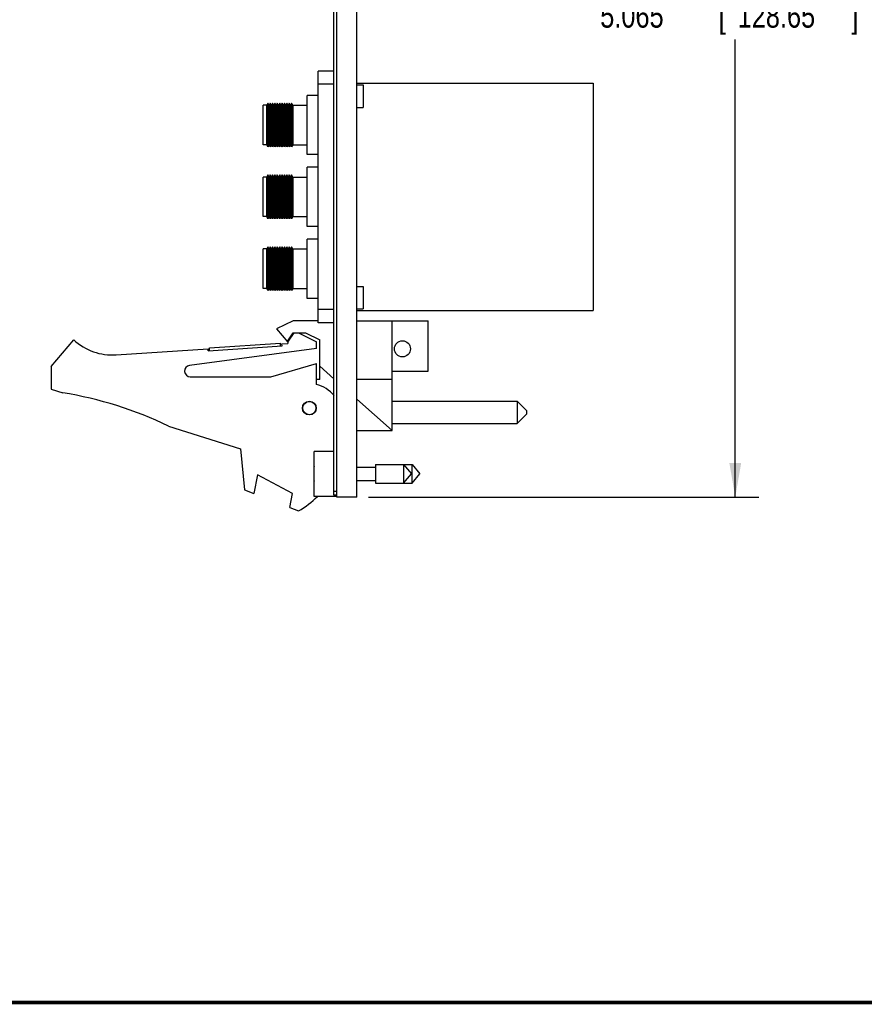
# Model space of a CAD drawing. Header units: inches. Extents: x 0.2 to 16.8, y 0.1 to 10.8.
# Tile 4 of 12: x 7 to 11.4, y 0.2 to 5.4. Entities that reach past the tile are written whole.
import ezdxf

# ---------------------------------------------------------------- set-up
doc = ezdxf.new("R2010")
doc.units = ezdxf.units.IN
doc.header["$LTSCALE"] = 0.935
doc.header["$MEASUREMENT"] = 0
doc.layers.get('0').update_dxf_attribs({"linetype": 'CONTINUOUS'})
doc.layers.add('DIMENSIONS', color=7, linetype='CONTINUOUS')
doc.styles.get("Standard").update_dxf_attribs({"font": 'txt', "width": 0.8})
doc.dimstyles.new('DIMSTYLE_2', dxfattribs={"dimtxt": 0.125, "dimasz": 0.18, "dimexe": 0.18, "dimexo": 0.0625, "dimgap": 0.09, "dimtad": 0, "dimtih": 1, "dimtoh": 1, "dimdec": 3, "dimzin": 4, "dimdsep": 46, "dimtxsty": 'STANDARD', "dimblk": '_FILLED', "dimblk1": '_FILLED', "dimblk2": '_FILLED', "dimcen": 0.09, "dimadec": 0, "dimazin": 0, "dimtp": 0.001, "dimtm": 0.001, "dimtfac": 1, "dimtdec": 3, "dimtofl": 0, "dimtmove": 0, "dimatfit": 3, "dimldrblk": '_FILLED', "dimfxl": 1, "dimtolj": 1, "dimtzin": 4, "dimarcsym": 0})

# ---------------------------------------------------------------- blocks, each defined once
blk = doc.blocks.new('_FILLED')
at = {"color": 0, "linetype": 'BYBLOCK'}
blk.add_solid([(0, 0), (-1, 0.174), (-1, -0.174)], dxfattribs=at)
blk = doc.blocks.new('*D3')
at = {"layer": 'DIMENSIONS', "color": 2, "linetype": 'CONTINUOUS'}
for p, q in [((8.8243, 7.9889), (10.8838, 7.9889)), ((10.7588, 7.9889), (10.7588, 5.587)), ((10.7588, 2.9239), (10.7588, 5.337)), ((8.8243, 2.9239), (10.8838, 2.9239))]:
    blk.add_line(p, q, dxfattribs=at)
at = {"layer": 'DIMENSIONS', "color": 2, "linetype": 'CONTINUOUS', "xscale": 0.18, "yscale": 0.18, "zscale": 0.18}
for p, rotation in [((10.7588, 7.9889), 90), ((10.7588, 2.9239), 270)]:
    blk.add_blockref('_FILLED', p, dxfattribs=dict(at, rotation=rotation))
at = {"layer": 'DIMENSIONS', "color": 2, "linetype": 'CONTINUOUS', "width": 0.8}
for s, p in [('5.065', (10.0463, 5.3995)), ('[', (10.6713, 5.3995)), ('128.65', (10.7713, 5.3995)), (']', (11.3713, 5.3995))]:
    blk.add_text(s, height=0.125, dxfattribs=at).set_placement(p)

msp = doc.modelspace()

# ---------------------------------------------------------------- linework, layer by layer
at = {"color": 7, "linetype": 'CONTINUOUS'}
for p, q in [((8.6418, 2.9339), (8.6418, 7.9789)), ((8.6568, 2.9239), (8.6568, 7.9889)), ((8.7618, 2.9239), (8.7618, 7.9889)), ((8.6418, 5.1706), (8.5588, 5.1706)), ((8.5588, 3.8436), (8.5588, 5.1706)), ((8.6418, 5.1006), (8.5588, 5.1006)), ((8.7618, 5.1071), (10.0088, 5.1071)), ((8.7618, 5.0971), (8.795, 5.0971)), ((8.795, 5.0971), (8.795, 4.979)), ((10.0088, 5.1071), (10.0088, 3.9071)), ((8.5588, 5.0422), (8.5001, 5.0422)), ((8.5001, 4.7297), (8.5001, 5.0422)), ((8.2875, 4.9903), (8.2678, 4.9903)), ((8.2678, 4.7816), (8.2678, 4.9903)), ((8.293, 5.0017), (8.2875, 4.9903)), ((8.2875, 4.7816), (8.2875, 4.9903)), ((8.2999, 4.9903), (8.293, 5.0017)), ((8.293, 5.0017), (8.293, 4.7702)), ((8.3055, 5.0017), (8.2999, 4.9903)), ((8.2999, 4.9903), (8.2999, 4.7816)), ((8.3123, 4.9903), (8.3055, 5.0017)), ((8.3055, 5.0017), (8.3055, 4.7702)), ((8.3179, 5.0017), (8.3123, 4.9903)), ((8.3123, 4.9903), (8.3123, 4.7816)), ((8.3247, 4.9903), (8.3179, 5.0017)), ((8.3179, 5.0017), (8.3179, 4.7702)), ((8.3303, 5.0017), (8.3247, 4.9903)), ((8.3247, 4.9903), (8.3247, 4.7816)), ((8.3372, 4.9903), (8.3303, 5.0017)), ((8.3303, 5.0017), (8.3303, 4.7702)), ((8.3428, 5.0017), (8.3372, 4.9903)), ((8.3372, 4.9903), (8.3372, 4.7816)), ((8.3496, 4.9903), (8.3428, 5.0017)), ((8.3428, 5.0017), (8.3428, 4.7702)), ((8.3552, 5.0017), (8.3496, 4.9903)), ((8.3496, 4.9903), (8.3496, 4.7816)), ((8.362, 4.9903), (8.3552, 5.0017)), ((8.3552, 5.0017), (8.3552, 4.7702)), ((8.3676, 5.0017), (8.362, 4.9903)), ((8.362, 4.9903), (8.362, 4.7816)), ((8.3745, 4.9903), (8.3676, 5.0017)), ((8.3676, 5.0017), (8.3676, 4.7702)), ((8.38, 5.0017), (8.3745, 4.9903)), ((8.3745, 4.9903), (8.3745, 4.7816)), ((8.3869, 4.9903), (8.38, 5.0017)), ((8.38, 5.0017), (8.38, 4.7702)), ((8.3925, 5.0017), (8.3869, 4.9903)), ((8.3869, 4.9903), (8.3869, 4.7816)), ((8.3993, 4.9903), (8.3925, 5.0017)), ((8.3925, 5.0017), (8.3925, 4.7702)), ((8.4049, 5.0017), (8.3993, 4.9903)), ((8.3993, 4.9903), (8.3993, 4.7816)), ((8.4049, 5.0017), (8.4049, 4.7702)), ((8.4117, 4.9903), (8.4049, 5.0017)), ((8.4173, 5.0017), (8.4117, 4.9903)), ((8.4117, 4.9903), (8.4117, 4.7816)), ((8.4242, 4.9903), (8.4173, 5.0017)), ((8.4173, 5.0017), (8.4173, 4.7702)), ((8.4242, 4.9903), (8.5001, 4.9903)), ((8.4242, 4.9903), (8.4242, 4.7816)), ((8.7618, 4.979), (8.795, 4.979)), ((8.2875, 4.7816), (8.2678, 4.7816)), ((8.293, 4.7702), (8.2875, 4.7816)), ((8.2999, 4.7816), (8.293, 4.7702)), ((8.3055, 4.7702), (8.2999, 4.7816)), ((8.3123, 4.7816), (8.3055, 4.7702)), ((8.3179, 4.7702), (8.3123, 4.7816)), ((8.3247, 4.7816), (8.3179, 4.7702)), ((8.3303, 4.7702), (8.3247, 4.7816)), ((8.3372, 4.7816), (8.3303, 4.7702)), ((8.3428, 4.7702), (8.3372, 4.7816)), ((8.3496, 4.7816), (8.3428, 4.7702)), ((8.3552, 4.7702), (8.3496, 4.7816)), ((8.362, 4.7816), (8.3552, 4.7702)), ((8.3676, 4.7702), (8.362, 4.7816)), ((8.3745, 4.7816), (8.3676, 4.7702)), ((8.38, 4.7702), (8.3745, 4.7816)), ((8.3869, 4.7816), (8.38, 4.7702)), ((8.3925, 4.7702), (8.3869, 4.7816)), ((8.3993, 4.7816), (8.3925, 4.7702)), ((8.4049, 4.7702), (8.3993, 4.7816)), ((8.4117, 4.7816), (8.4049, 4.7702)), ((8.4173, 4.7702), (8.4117, 4.7816)), ((8.4242, 4.7816), (8.4173, 4.7702)), ((8.4242, 4.7816), (8.5001, 4.7816)), ((8.5588, 4.7297), (8.5001, 4.7297)), ((8.293, 4.6228), (8.2875, 4.6114)), ((8.2999, 4.6114), (8.293, 4.6228)), ((8.293, 4.6228), (8.293, 4.3913)), ((8.3055, 4.6228), (8.2999, 4.6114)), ((8.3123, 4.6114), (8.3055, 4.6228)), ((8.3055, 4.6228), (8.3055, 4.3913)), ((8.3179, 4.6228), (8.3123, 4.6114)), ((8.3247, 4.6114), (8.3179, 4.6228)), ((8.3179, 4.6228), (8.3179, 4.3913)), ((8.3303, 4.6228), (8.3247, 4.6114)), ((8.3372, 4.6114), (8.3303, 4.6228)), ((8.3303, 4.6228), (8.3303, 4.3913)), ((8.3428, 4.6228), (8.3372, 4.6114)), ((8.3496, 4.6114), (8.3428, 4.6228)), ((8.3428, 4.6228), (8.3428, 4.3913)), ((8.3552, 4.6228), (8.3496, 4.6114)), ((8.362, 4.6114), (8.3552, 4.6228)), ((8.3552, 4.6228), (8.3552, 4.3913)), ((8.3676, 4.6228), (8.362, 4.6114)), ((8.3745, 4.6114), (8.3676, 4.6228)), ((8.3676, 4.6228), (8.3676, 4.3913)), ((8.38, 4.6228), (8.3745, 4.6114)), ((8.3869, 4.6114), (8.38, 4.6228)), ((8.38, 4.6228), (8.38, 4.3913)), ((8.3925, 4.6228), (8.3869, 4.6114)), ((8.3993, 4.6114), (8.3925, 4.6228)), ((8.3925, 4.6228), (8.3925, 4.3913)), ((8.4049, 4.6228), (8.3993, 4.6114)), ((8.4117, 4.6114), (8.4049, 4.6228)), ((8.4049, 4.6228), (8.4049, 4.3913)), ((8.4173, 4.6228), (8.4117, 4.6114)), ((8.4242, 4.6114), (8.4173, 4.6228)), ((8.4173, 4.6228), (8.4173, 4.3913)), ((8.5588, 4.6633), (8.5001, 4.6633)), ((8.5001, 4.3508), (8.5001, 4.6633)), ((8.2875, 4.6114), (8.2678, 4.6114)), ((8.2678, 4.4027), (8.2678, 4.6114)), ((8.2875, 4.4027), (8.2875, 4.6114)), ((8.2999, 4.6114), (8.2999, 4.4027)), ((8.3123, 4.6114), (8.3123, 4.4027)), ((8.3247, 4.6114), (8.3247, 4.4027)), ((8.3372, 4.6114), (8.3372, 4.4027)), ((8.3496, 4.6114), (8.3496, 4.4027)), ((8.362, 4.6114), (8.362, 4.4027)), ((8.3745, 4.6114), (8.3745, 4.4027)), ((8.3869, 4.6114), (8.3869, 4.4027)), ((8.3993, 4.6114), (8.3993, 4.4027)), ((8.4117, 4.6114), (8.4117, 4.4027)), ((8.4242, 4.6114), (8.5001, 4.6114)), ((8.4242, 4.6114), (8.4242, 4.4027)), ((8.2875, 4.4027), (8.2678, 4.4027)), ((8.293, 4.3913), (8.2875, 4.4027)), ((8.2999, 4.4027), (8.293, 4.3913)), ((8.3055, 4.3913), (8.2999, 4.4027)), ((8.3123, 4.4027), (8.3055, 4.3913)), ((8.3179, 4.3913), (8.3123, 4.4027)), ((8.3247, 4.4027), (8.3179, 4.3913)), ((8.3303, 4.3913), (8.3247, 4.4027)), ((8.3372, 4.4027), (8.3303, 4.3913)), ((8.3428, 4.3913), (8.3372, 4.4027)), ((8.3496, 4.4027), (8.3428, 4.3913)), ((8.3552, 4.3913), (8.3496, 4.4027)), ((8.362, 4.4027), (8.3552, 4.3913)), ((8.3676, 4.3913), (8.362, 4.4027)), ((8.3745, 4.4027), (8.3676, 4.3913)), ((8.38, 4.3913), (8.3745, 4.4027)), ((8.3869, 4.4027), (8.38, 4.3913)), ((8.3925, 4.3913), (8.3869, 4.4027)), ((8.3993, 4.4027), (8.3925, 4.3913)), ((8.4049, 4.3913), (8.3993, 4.4027)), ((8.4117, 4.4027), (8.4049, 4.3913)), ((8.4173, 4.3913), (8.4117, 4.4027)), ((8.4242, 4.4027), (8.4173, 4.3913)), ((8.4242, 4.4027), (8.5001, 4.4027)), ((8.5588, 4.3508), (8.5001, 4.3508)), ((8.5588, 4.2844), (8.5001, 4.2844)), ((8.5001, 3.9719), (8.5001, 4.2844)), ((8.2875, 4.2325), (8.2678, 4.2325)), ((8.2678, 4.0238), (8.2678, 4.2325)), ((8.293, 4.2439), (8.2875, 4.2325)), ((8.2875, 4.0238), (8.2875, 4.2325)), ((8.2999, 4.2325), (8.293, 4.2439)), ((8.293, 4.2439), (8.293, 4.0124)), ((8.3055, 4.2439), (8.2999, 4.2325)), ((8.2999, 4.2325), (8.2999, 4.0238)), ((8.3123, 4.2325), (8.3055, 4.2439)), ((8.3055, 4.2439), (8.3055, 4.0124)), ((8.3179, 4.2439), (8.3123, 4.2325)), ((8.3123, 4.2325), (8.3123, 4.0238)), ((8.3247, 4.2325), (8.3179, 4.2439)), ((8.3179, 4.2439), (8.3179, 4.0124)), ((8.3303, 4.2439), (8.3247, 4.2325)), ((8.3247, 4.2325), (8.3247, 4.0238)), ((8.3372, 4.2325), (8.3303, 4.2439)), ((8.3303, 4.2439), (8.3303, 4.0124)), ((8.3428, 4.2439), (8.3372, 4.2325)), ((8.3372, 4.2325), (8.3372, 4.0238)), ((8.3496, 4.2325), (8.3428, 4.2439)), ((8.3428, 4.2439), (8.3428, 4.0124)), ((8.3552, 4.2439), (8.3496, 4.2325)), ((8.3496, 4.2325), (8.3496, 4.0238)), ((8.362, 4.2325), (8.3552, 4.2439)), ((8.3552, 4.2439), (8.3552, 4.0124)), ((8.3676, 4.2439), (8.362, 4.2325)), ((8.362, 4.2325), (8.362, 4.0238)), ((8.3745, 4.2325), (8.3676, 4.2439)), ((8.3676, 4.2439), (8.3676, 4.0124)), ((8.38, 4.2439), (8.3745, 4.2325)), ((8.3745, 4.2325), (8.3745, 4.0238)), ((8.3869, 4.2325), (8.38, 4.2439)), ((8.38, 4.2439), (8.38, 4.0124)), ((8.3925, 4.2439), (8.3869, 4.2325)), ((8.3869, 4.2325), (8.3869, 4.0238)), ((8.3993, 4.2325), (8.3925, 4.2439)), ((8.3925, 4.2439), (8.3925, 4.0124)), ((8.4049, 4.2439), (8.3993, 4.2325)), ((8.3993, 4.2325), (8.3993, 4.0238)), ((8.4117, 4.2325), (8.4049, 4.2439)), ((8.4049, 4.2439), (8.4049, 4.0124)), ((8.4173, 4.2439), (8.4117, 4.2325)), ((8.4117, 4.2325), (8.4117, 4.0238)), ((8.4242, 4.2325), (8.4173, 4.2439)), ((8.4173, 4.2439), (8.4173, 4.0124)), ((8.4242, 4.2325), (8.5001, 4.2325)), ((8.4242, 4.2325), (8.4242, 4.0238)), ((8.2875, 4.0238), (8.2678, 4.0238)), ((8.293, 4.0124), (8.2875, 4.0238)), ((8.2999, 4.0238), (8.293, 4.0124)), ((8.3055, 4.0124), (8.2999, 4.0238)), ((8.3123, 4.0238), (8.3055, 4.0124)), ((8.3179, 4.0124), (8.3123, 4.0238)), ((8.3247, 4.0238), (8.3179, 4.0124)), ((8.3303, 4.0124), (8.3247, 4.0238)), ((8.3372, 4.0238), (8.3303, 4.0124)), ((8.3428, 4.0124), (8.3372, 4.0238)), ((8.3496, 4.0238), (8.3428, 4.0124)), ((8.3552, 4.0124), (8.3496, 4.0238)), ((8.362, 4.0238), (8.3552, 4.0124)), ((8.3676, 4.0124), (8.362, 4.0238)), ((8.3745, 4.0238), (8.3676, 4.0124)), ((8.38, 4.0124), (8.3745, 4.0238)), ((8.3869, 4.0238), (8.38, 4.0124)), ((8.3925, 4.0124), (8.3869, 4.0238)), ((8.3993, 4.0238), (8.3925, 4.0124)), ((8.4049, 4.0124), (8.3993, 4.0238)), ((8.4117, 4.0238), (8.4049, 4.0124)), ((8.4173, 4.0124), (8.4117, 4.0238)), ((8.4242, 4.0238), (8.4173, 4.0124)), ((8.4242, 4.0238), (8.5001, 4.0238)), ((8.7618, 4.0351), (8.795, 4.0351)), ((8.795, 4.0351), (8.795, 3.917)), ((8.5588, 3.9719), (8.5001, 3.9719)), ((8.6418, 3.9136), (8.5588, 3.9136)), ((8.7618, 3.917), (8.795, 3.917)), ((8.7618, 3.9071), (10.0088, 3.9071)), ((8.4268, 3.8532), (8.3378, 3.8102)), ((8.5588, 3.8532), (8.4268, 3.8532)), ((8.6418, 3.8436), (8.5588, 3.8436)), ((8.7618, 3.8532), (9.1378, 3.8532)), ((8.9478, 3.2742), (8.9478, 3.8532)), ((9.1378, 3.5882), (9.1378, 3.8532)), ((8.3378, 3.8102), (8.3978, 3.7402)), ((7.1488, 3.6132), (7.2688, 3.7532)), ((8.3978, 3.7402), (8.4309, 3.7902)), ((8.3988, 3.7477), (8.4269, 3.7902)), ((8.3988, 3.7477), (8.3988, 3.7332)), ((8.4269, 3.7902), (8.4909, 3.7902)), ((8.4548, 3.7902), (8.5488, 3.7432)), ((8.4909, 3.7902), (8.5668, 3.7532)), ((8.5488, 3.7082), (8.5488, 3.7432)), ((8.5668, 3.5432), (8.5668, 3.7532)), ((7.4923, 3.6738), (7.9777, 3.7056)), ((8.5488, 3.7082), (7.8798, 3.6179)), ((7.9783, 3.6956), (7.9777, 3.7056)), ((7.9783, 3.6956), (8.3675, 3.7211)), ((7.9848, 3.7111), (8.359, 3.7356)), ((7.9858, 3.6961), (7.9848, 3.7111)), ((8.36, 3.7206), (8.359, 3.7356)), ((8.3668, 3.7311), (8.3988, 3.7332)), ((8.3675, 3.7211), (8.3668, 3.7311)), ((7.1488, 3.6132), (7.1488, 3.4932)), ((8.3088, 3.5582), (8.5488, 3.6282)), ((8.5488, 3.5182), (8.5488, 3.6282)), ((8.6418, 3.5477), (8.5668, 3.6148)), ((8.9478, 3.5882), (9.1378, 3.5882)), ((7.8838, 3.5582), (8.3088, 3.5582)), ((8.5668, 3.5432), (8.5488, 3.5432)), ((8.9478, 3.5432), (8.7618, 3.5432)), ((7.1488, 3.4932), (7.2108, 3.4736)), ((8.9478, 3.2742), (8.7618, 3.4404)), ((8.9478, 3.4295), (9.6078, 3.4295)), ((9.6078, 3.4295), (9.6578, 3.3795)), ((9.6078, 3.4295), (9.6078, 3.3115)), ((9.6578, 3.3795), (9.6578, 3.3615)), ((9.6078, 3.3115), (9.6578, 3.3615)), ((7.7687, 3.2979), (8.1488, 3.1782)), ((8.7618, 3.2742), (8.9478, 3.2742)), ((8.9478, 3.3115), (9.6078, 3.3115)), ((8.1488, 3.1782), (8.1688, 2.9612)), ((8.6418, 3.1644), (8.5368, 3.1644)), ((8.5368, 2.9274), (8.5368, 3.1644)), ((8.7618, 3.0812), (8.8605, 3.0812)), ((8.7618, 3.0809), (8.8605, 3.0809)), ((8.8605, 3.0951), (9.0085, 3.0951)), ((8.8605, 3.0951), (8.8605, 2.9966)), ((8.9055, 3.0954), (9.0535, 3.0954)), ((8.9055, 3.0954), (8.9055, 3.0951)), ((9.0085, 3.0951), (9.0498, 3.0459)), ((9.0085, 3.0951), (9.0085, 2.9966)), ((9.0535, 3.0954), (9.0948, 3.0462)), ((9.0535, 2.9969), (9.0535, 3.0954)), ((8.2388, 3.0419), (8.2188, 2.9419)), ((8.4227, 2.9419), (8.2388, 3.0419)), ((8.5368, 3.0596), (8.5347, 3.0596)), ((8.5347, 3.0321), (8.5368, 3.0321)), ((9.0085, 2.9966), (9.0498, 3.0459)), ((9.0535, 2.9969), (9.0948, 3.0462)), ((8.1688, 2.9612), (8.2188, 2.9419)), ((8.7618, 3.0108), (8.8605, 3.0108)), ((8.8605, 2.9966), (9.0085, 2.9966)), ((9.0088, 2.9969), (9.0535, 2.9969)), ((8.4082, 2.8691), (8.4227, 2.9419)), ((8.6568, 2.9274), (8.5368, 2.9274)), ((8.6568, 2.9539), (8.6418, 2.9539)), ((8.6568, 2.9339), (8.6418, 2.9339)), ((8.7618, 2.9239), (8.6568, 2.9239)), ((8.4082, 2.8691), (8.4548, 2.8512))]:
    msp.add_line(p, q, dxfattribs=at)
at = {"color": 7, "linetype": 'CONTINUOUS', "const_width": 0.02}
msp.add_lwpolyline([(0.25, 0.2586), (16.75, 0.2586)], dxfattribs=at)
at = {"color": 7, "linetype": 'CONTINUOUS'}
for centre, radius in [((9.0028, 3.7056), 0.0425), ((8.5118, 3.3932), 0.0365), ((8.5118, 3.3932), 0.035)]:
    msp.add_circle(centre, radius, dxfattribs=at)
for centre, radius, start, end in [((7.4727, 3.9732), 0.3, 227.1666, 273.7467), ((7.8838, 3.5882), 0.03, 97.6845, 270), ((8.5038, 3.3439), 0.18, 39.7256, 75.5225), ((6.8874, 1.4736), 2.026, 64.2145, 80.8167), ((8.8471, 3.0459), 0.3127, 172.9432, 177.4743), ((8.8471, 3.0459), 0.3127, 182.5257, 187.0613), ((8.2338, 3.2431), 0.45, 299.4136, 315.3448)]:
    msp.add_arc(centre, radius, start, end, dxfattribs=at)

# ---------------------------------------------------------------- dimensions: what is measured, and where the dimension line sits
at = {"layer": 'DIMENSIONS', "color": 2, "linetype": 'CONTINUOUS'}
dim = msp.add_linear_dim(base=(10.7588, 2.9239), p1=(8.8243, 7.9889), p2=(8.8243, 2.9239), angle=270, dimstyle='DIMSTYLE_2', dxfattribs=at)
dim.commit()
dim.dimension.update_dxf_attribs({"geometry": '*D3', "text_midpoint": (10.7588, 5.462), "dimtype": 160})

doc.saveas('drawing.dxf')
